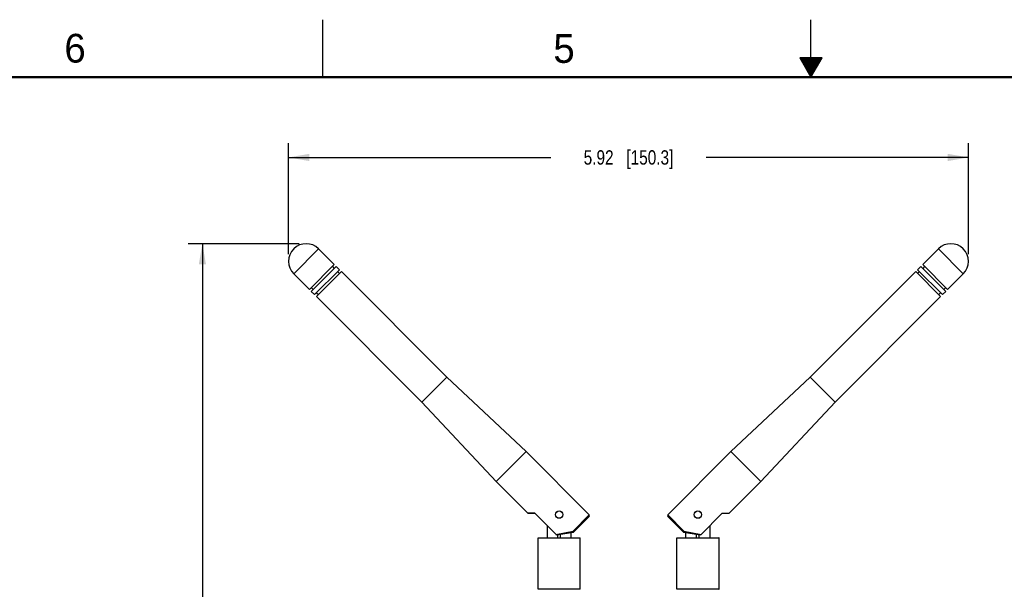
# Model space of a CAD drawing. Header units: inches. Extents: x 0 to 34, y 0 to 22.
# Tile 133 of 157: x 10.1 to 18.7, y 17 to 22. Entities that reach past the tile are written whole.
import ezdxf

# ---------------------------------------------------------------- set-up
doc = ezdxf.new("R2010")
doc.units = ezdxf.units.IN
doc.header["$LTSCALE"] = 1.87
doc.header["$MEASUREMENT"] = 0
doc.layers.get('0').update_dxf_attribs({"linetype": 'CONTINUOUS'})
doc.layers.add('02___PRT_ALL_AXES', color=7, linetype='CONTINUOUS')
doc.layers.add('DIMENSIONS', color=7, linetype='CONTINUOUS')
doc.styles.get("Standard").update_dxf_attribs({"font": 'txt', "width": 0.8})
doc.styles.add('TEXTSTYLE_2', font='txt')
doc.dimstyles.new('DIMSTYLE_1', dxfattribs={"dimtxt": 0.125, "dimasz": 0.18, "dimexe": 0.125, "dimexo": 0.0625, "dimgap": 0.0625, "dimtad": 0, "dimtih": 1, "dimtoh": 1, "dimzin": 4, "dimdsep": 46, "dimtxsty": 'STANDARD', "dimblk": '_FILLED', "dimblk1": '_FILLED', "dimblk2": '_FILLED', "dimcen": 0.09, "dimadec": 0, "dimazin": 0, "dimtp": 0.01, "dimtm": 0.01, "dimtfac": 1, "dimtofl": 0, "dimtmove": 0, "dimatfit": 3, "dimldrblk": '_FILLED', "dimfxl": 1, "dimtolj": 1, "dimtzin": 4, "dimarcsym": 0})

# ---------------------------------------------------------------- blocks, each defined once
blk = doc.blocks.new('_FILLED')
at = {"color": 0, "linetype": 'BYBLOCK'}
blk.add_solid([(0, 0), (-1, 0.174), (-1, -0.174)], dxfattribs=at)
blk = doc.blocks.new('*D0')
at = {"layer": 'DIMENSIONS', "color": 2, "linetype": 'CONTINUOUS'}
for p, q in [((12.4527, 19.9613), (12.4527, 20.9273)), ((18.3716, 19.9613), (18.3716, 20.9273)), ((12.4527, 20.8023), (14.7371, 20.8023)), ((18.3716, 20.8023), (16.0871, 20.8023))]:
    blk.add_line(p, q, dxfattribs=at)
at = {"layer": 'DIMENSIONS', "color": 2, "linetype": 'CONTINUOUS', "xscale": 0.18, "yscale": 0.18, "zscale": 0.18, "rotation": 180}
blk.add_blockref('_FILLED', (12.4527, 20.8023), dxfattribs=at)
at = {"layer": 'DIMENSIONS', "color": 2, "linetype": 'CONTINUOUS', "xscale": 0.18, "yscale": 0.18, "zscale": 0.18}
blk.add_blockref('_FILLED', (18.3716, 20.8023), dxfattribs=at)
at = {"layer": 'DIMENSIONS', "color": 2, "linetype": 'CONTINUOUS', "insert": (15.4121, 20.8648), "char_height": 0.125, "width": 1.225, "attachment_point": 2, "line_spacing_factor": 0.9}
blk.add_mtext('5.92{\\Ftxt.shx;\\W1.000000;\\H0.125000; }[150.3]', dxfattribs=at)
blk = doc.blocks.new('*D1')
at = {"layer": 'DIMENSIONS', "color": 2, "linetype": 'CONTINUOUS'}
for p, q in [((12.5437, 20.0523), (11.5777, 20.0523)), ((11.7027, 20.0523), (11.7026, 16.2593)), ((11.7026, 12.2163), (11.7026, 16.0093)), ((13.4092, 12.2163), (11.5776, 12.2163))]:
    blk.add_line(p, q, dxfattribs=at)
at = {"layer": 'DIMENSIONS', "color": 2, "linetype": 'CONTINUOUS', "xscale": 0.18, "yscale": 0.18, "zscale": 0.18}
for p, rotation in [((11.7027, 20.0523), 89.9986271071), ((11.7026, 12.2163), 270)]:
    blk.add_blockref('_FILLED', p, dxfattribs=dict(at, rotation=rotation))
at = {"layer": 'DIMENSIONS', "color": 2, "linetype": 'CONTINUOUS', "insert": (11.7026, 16.1968), "char_height": 0.125, "width": 1.025, "attachment_point": 2, "line_spacing_factor": 0.9}
blk.add_mtext('7.84{\\Ftxt.shx;\\W1.000000;\\H0.125000; }[199]', dxfattribs=at)

msp = doc.modelspace()

# ---------------------------------------------------------------- linework, layer by layer
at = {"color": 2, "linetype": 'CONTINUOUS'}
for p, q in [((12.75, 21.5), (12.75, 22)), ((17, 21.5), (17, 22)), ((16.902, 21.6697), (17, 21.5)), ((17.098, 21.6697), (16.902, 21.6697)), ((16.9076, 21.66), (17.0924, 21.66)), ((16.9134, 21.65), (17.0866, 21.65)), ((16.9192, 21.64), (17.0808, 21.64)), ((16.925, 21.63), (17.0751, 21.63)), ((16.9307, 21.62), (17.0693, 21.62)), ((16.9365, 21.61), (17.0635, 21.61)), ((16.9423, 21.6), (17.0578, 21.6)), ((17, 21.5), (17.098, 21.6697)), ((16.9481, 21.59), (17.052, 21.59)), ((16.9538, 21.58), (17.0462, 21.58)), ((16.9596, 21.57), (17.0404, 21.57)), ((16.9654, 21.56), (17.0347, 21.56)), ((16.9712, 21.55), (17.0289, 21.55)), ((16.9769, 21.54), (17.0231, 21.54)), ((16.9827, 21.53), (17.0173, 21.53)), ((16.9885, 21.52), (17.0116, 21.52)), ((16.9942, 21.51), (17.0058, 21.51))]:
    msp.add_line(p, q, dxfattribs=at)
at = {"color": 7, "linetype": 'CONTINUOUS'}
for p, q in [((12.8512, 19.871), (12.7148, 20.0074)), ((17.9731, 19.871), (18.1095, 20.0074)), ((12.8512, 19.871), (12.6341, 19.6538)), ((12.6508, 19.6371), (12.8679, 19.8542)), ((12.8957, 19.8264), (12.6786, 19.6093)), ((12.6953, 19.5926), (12.9124, 19.8097)), ((12.8345, 19.8542), (12.8512, 19.8375)), ((12.8957, 19.8264), (12.8679, 19.8542)), ((12.879, 19.8097), (12.8957, 19.793)), ((13.8311, 18.891), (12.9124, 19.8097)), ((16.9931, 18.891), (17.9118, 19.8097)), ((17.9118, 19.8097), (18.129, 19.5926)), ((17.9285, 19.8264), (17.9564, 19.8542)), ((18.1457, 19.6093), (17.9285, 19.8264)), ((17.9452, 19.8097), (17.9285, 19.793)), ((17.9564, 19.8542), (18.1735, 19.6371)), ((18.1902, 19.6538), (17.9731, 19.871)), ((17.9898, 19.8542), (17.9731, 19.8375)), ((12.6341, 19.6538), (12.4976, 19.7902)), ((18.1902, 19.6538), (18.3266, 19.7902)), ((12.6508, 19.6705), (12.6675, 19.6538)), ((12.6786, 19.6093), (12.6508, 19.6371)), ((18.1457, 19.6093), (18.1735, 19.6371)), ((18.1735, 19.6705), (18.1568, 19.6538)), ((12.6953, 19.626), (12.712, 19.6093)), ((13.614, 18.6739), (12.6953, 19.5926)), ((17.2103, 18.6739), (18.129, 19.5926)), ((18.129, 19.626), (18.1123, 19.6093)), ((15.0706, 17.6947), (14.5208, 18.2445)), ((15.7536, 17.6947), (16.3034, 18.2445)), ((14.5364, 17.7083), (14.2605, 17.9842)), ((16.2878, 17.7083), (16.5637, 17.9842)), ((14.5364, 17.7083), (14.543, 17.7083)), ((14.5965, 17.7077), (14.5378, 17.7077)), ((14.543, 17.7083), (14.5956, 17.7086)), ((14.7841, 17.5201), (14.5956, 17.7086)), ((14.9295, 17.5535), (15.0706, 17.6947)), ((15.0706, 17.6807), (14.937, 17.5471)), ((15.7536, 17.6947), (15.8948, 17.5535)), ((15.8873, 17.5471), (15.7536, 17.6807)), ((16.0402, 17.5201), (16.2286, 17.7086)), ((16.2277, 17.7077), (16.2864, 17.7077)), ((16.2286, 17.7086), (16.2814, 17.7083)), ((16.2814, 17.7083), (16.2878, 17.7083)), ((14.7039, 17.6003), (14.7039, 17.496)), ((16.1203, 17.6003), (16.1203, 17.496)), ((14.6242, 17.494), (14.9923, 17.494)), ((14.6262, 17.496), (14.9904, 17.496)), ((14.7797, 17.5245), (14.9295, 17.5535)), ((14.788, 17.5204), (14.7841, 17.5201)), ((14.788, 17.5204), (14.9317, 17.5443)), ((14.7965, 17.496), (14.7965, 17.5218)), ((14.8201, 17.496), (14.8201, 17.5257)), ((14.9126, 17.496), (14.9126, 17.5412)), ((14.9295, 17.5535), (14.9349, 17.5484)), ((15.8319, 17.494), (16.2001, 17.494)), ((15.8339, 17.496), (16.1981, 17.496)), ((15.8948, 17.5535), (15.8894, 17.5484)), ((15.8926, 17.5443), (16.0362, 17.5204)), ((15.8948, 17.5535), (16.0445, 17.5245)), ((15.9117, 17.496), (15.9117, 17.5412)), ((16.0042, 17.496), (16.0042, 17.5257)), ((16.0278, 17.496), (16.0278, 17.5218)), ((16.0402, 17.5201), (16.0362, 17.5204)), ((14.9923, 17.0491), (14.6242, 17.0491)), ((16.2001, 17.0491), (15.8319, 17.0491))]:
    msp.add_line(p, q, dxfattribs=at)
at = {"color": 7, "linetype": 'CONTINUOUS', "const_width": 0.02}
msp.add_lwpolyline([(33.5, 21.5), (0.5, 21.5)], dxfattribs=at)
at = {"color": 7, "linetype": 'CONTINUOUS'}
for centre, radius, start, end in [((14.5378, 17.7097), 0.00197, 225, 270), ((15.0637, 17.6877), 0.00984, 315, 45), ((15.7606, 17.6877), 0.00984, 135, 225), ((16.2864, 17.7097), 0.00197, 270, 315), ((14.6262, 17.494), 0.00197, 90, 180), ((14.93, 17.554), 0.00984, 279.46232, 315), ((14.9904, 17.494), 0.00197, 0, 90), ((15.8339, 17.494), 0.00197, 90, 180), ((15.8942, 17.554), 0.00984, 225, 260.53768), ((16.1981, 17.494), 0.00197, 0, 90), ((14.6262, 17.0491), 0.00197, 180, 270), ((14.9904, 17.0491), 0.00197, 270, 360), ((15.8339, 17.0491), 0.00197, 180, 270), ((16.1981, 17.0491), 0.00197, 270, 360)]:
    msp.add_arc(centre, radius, start, end, dxfattribs=at)
for points, knots in [([(14.9295, 17.5535), (14.9297, 17.5523), (14.9301, 17.5501), (14.9306, 17.5475), (14.931, 17.5459), (14.9313, 17.5451), (14.9314, 17.5446), (14.9316, 17.5443), (14.9317, 17.5443)], [0, 0, 0, 0, 0.383429, 0.705043, 0.827847, 0.919462, 0.976726, 1, 1, 1, 1]), ([(14.9349, 17.5484), (14.9354, 17.548), (14.936, 17.5475), (14.9367, 17.5471), (14.937, 17.547), (14.937, 17.5471)], [0, 0, 0, 0, 0.719888, 0.913839, 1, 1, 1, 1]), ([(15.8894, 17.5484), (15.8889, 17.548), (15.8882, 17.5475), (15.8876, 17.5471), (15.8873, 17.547), (15.8873, 17.5471)], [0, 0, 0, 0, 0.719898, 0.913855, 1, 1, 1, 1]), ([(15.8948, 17.5535), (15.8946, 17.5523), (15.8942, 17.5501), (15.8937, 17.5475), (15.8933, 17.5459), (15.893, 17.5451), (15.8928, 17.5446), (15.8927, 17.5443), (15.8926, 17.5443)], [0, 0, 0, 0, 0.383427, 0.70504, 0.827844, 0.919459, 0.976723, 1, 1, 1, 1])]:
    msp.add_open_spline(points, degree=3, knots=knots, dxfattribs=at)
at = {"layer": '02___PRT_ALL_AXES', "color": 7, "linetype": 'CONTINUOUS'}
for p, q in [((12.7148, 20.0074), (12.4976, 19.7902)), ((18.1095, 20.0074), (18.3266, 19.7902)), ((13.8311, 18.891), (13.614, 18.6739)), ((14.5208, 18.2445), (13.8311, 18.891)), ((16.3034, 18.2445), (16.9931, 18.891)), ((16.9931, 18.891), (17.2103, 18.6739)), ((14.2605, 17.9842), (13.614, 18.6739)), ((16.5637, 17.9842), (17.2103, 18.6739)), ((14.5208, 18.2445), (14.2605, 17.9842)), ((16.3034, 18.2445), (16.5637, 17.9842)), ((14.6242, 17.0491), (14.6242, 17.494)), ((14.9923, 17.0491), (14.9923, 17.494)), ((15.8319, 17.0491), (15.8319, 17.494)), ((16.2001, 17.0491), (16.2001, 17.494))]:
    msp.add_line(p, q, dxfattribs=at)
for centre, radius in [((14.8083, 17.6967), 0.0325), ((14.8083, 17.6967), 0.0315), ((16.016, 17.6967), 0.0325), ((16.016, 17.6967), 0.0315)]:
    msp.add_circle(centre, radius, dxfattribs=at)
for centre, start, end in [((12.6062, 19.8988), 45, 225), ((18.218, 19.8988), 315, 135)]:
    msp.add_arc(centre, 0.1535, start, end, dxfattribs=at)

# ---------------------------------------------------------------- texts
at = {"color": 2, "linetype": 'CONTINUOUS', "char_height": 0.25, "width": 0.25, "attachment_point": 1, "line_spacing_factor": 0.9, "style": 'TEXTSTYLE_2'}
for s, insert in [('6', (10.5012, 21.8772)), ('5', (14.7577, 21.8747))]:
    msp.add_mtext(s, dxfattribs=dict(at, insert=insert))

# ---------------------------------------------------------------- dimensions: what is measured, and where the dimension line sits
at = {"layer": 'DIMENSIONS', "color": 2, "linetype": 'CONTINUOUS'}
for base, p1, p2, angle, picture, middle in [((12.4527, 20.8023), (18.3716, 19.8988), (12.4527, 19.8988), 180, '*D0', (15.4121, 20.8023)), ((11.7027, 20.0523), (13.4717, 12.2163), (12.6062, 20.0523), 89.99934, '*D1', (11.7026, 16.1343))]:
    dim = msp.add_linear_dim(base=base, p1=p1, p2=p2, angle=angle, dimstyle='DIMSTYLE_1', dxfattribs=at)
    dim.commit()
    dim.dimension.update_dxf_attribs({"geometry": picture, "text_midpoint": middle, "dimtype": 160})

doc.saveas('drawing.dxf')
